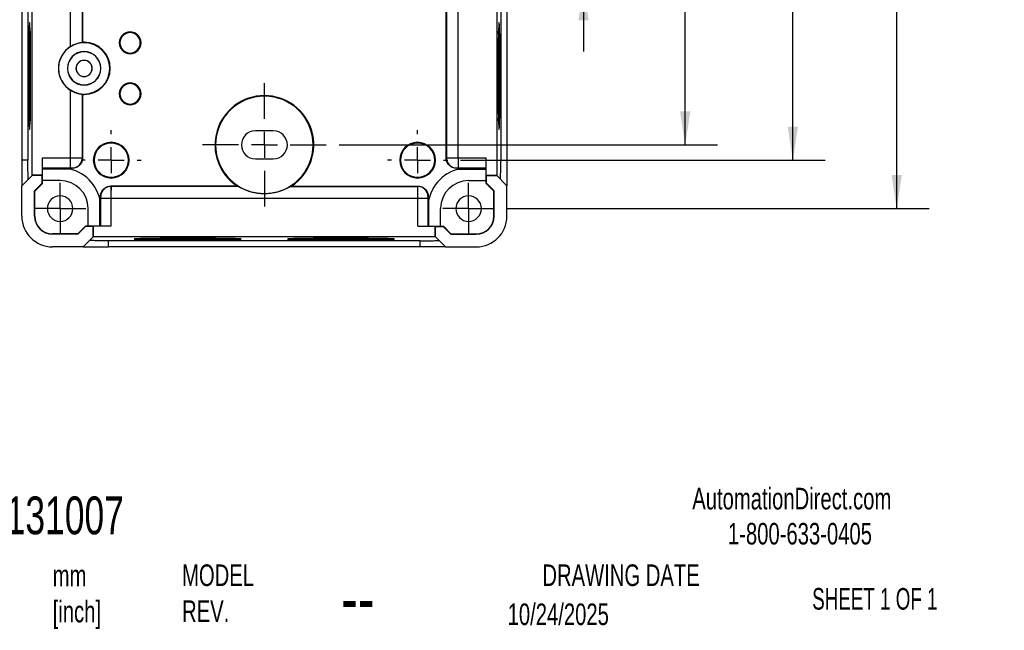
# Model space of a CAD drawing. Header units: millimetres. Extents: x 0 to 543, y 0 to 397.
# Tile 3 of 5: x 350 to 543, y 14 to 134. Entities that reach past the tile are written whole.
import ezdxf

# ---------------------------------------------------------------- set-up
doc = ezdxf.new("R2010")
doc.units = ezdxf.units.MM
doc.header["$LTSCALE"] = 2
doc.linetypes.add('CENTERX2', pattern=[20.32, 12.7, -2.54, 2.54, -2.54])
doc.layers.add('CENTER', color=40, linetype='CENTERX2')
doc.layers.add('DIMENSIONS', color=140, linetype='Continuous', lineweight=25)
doc.layers.add('TEXT', color=140, linetype='Continuous', lineweight=25)
doc.styles.add('SLDTEXTSTYLE0', font='TXT', dxfattribs={"width": 0.7})
doc.styles.add('SLDTEXTSTYLE1', font='TXT', dxfattribs={"width": 0.65})
doc.dimstyles.new('SLDDIMSTYLE0', dxfattribs={"dimtxt": 4.316016, "dimasz": 6.604, "dimexe": 0, "dimexo": 0.0625, "dimgap": 1.079004, "dimtad": 0, "dimtih": 1, "dimtoh": 1, "dimdec": 1, "dimrnd": 1e-09, "dimzin": 4, "dimdsep": 46, "dimtxsty": 'SLDTEXTSTYLE0', "dimsah": 1, "dimcen": 0.09, "dimadec": 0, "dimazin": 1, "dimtfac": 1, "dimtdec": 1, "dimtofl": 0, "dimtmove": 0, "dimatfit": 3, "dimfxl": 0, "dimfrac": 2, "dimtolj": 1, "dimtzin": 12, "dimarcsym": 0})
doc.dimstyles.new('SLDDIMSTYLE3', dxfattribs={"dimtxt": 4.316016, "dimasz": 6.604, "dimexe": 0, "dimexo": 0.0625, "dimgap": 1.079004, "dimtad": 0, "dimtih": 1, "dimtoh": 1, "dimdec": 1, "dimrnd": 1e-09, "dimzin": 4, "dimdsep": 46, "dimtxsty": 'SLDTEXTSTYLE0', "dimsah": 1, "dimcen": 0.09, "dimadec": 0, "dimazin": 1, "dimtfac": 1, "dimtdec": 1, "dimtmove": 0, "dimatfit": 0, "dimfxl": 0, "dimfrac": 2, "dimtolj": 1, "dimtzin": 12, "dimarcsym": 0})

# ---------------------------------------------------------------- blocks, each defined once
blk = doc.blocks.new('_D_13')
at = {"layer": 'DIMENSIONS'}
for p, q in [((460.1, 167.99), (460.1, 180.69)), ((406.01, 167.99), (466.45, 167.99)), ((453.68, 156.01), (452.23, 156.01)), ((452.23, 156.01), (452.23, 149.15)), ((466.51, 156.01), (467.96, 156.01)), ((467.96, 156.01), (467.96, 149.15)), ((452.23, 149.15), (453.68, 149.15)), ((467.96, 149.15), (466.51, 149.15)), ((406.01, 139.99), (466.45, 139.99)), ((460.1, 139.99), (460.1, 127.29))]:
    blk.add_line(p, q, dxfattribs=at)
for points in [[(460.1, 167.99), (461.11, 174.59), (459.08, 174.59)], [(460.1, 139.99), (459.08, 133.38), (461.11, 133.38)]]:
    blk.add_solid(points, dxfattribs=at)
at = {"layer": 'DIMENSIONS', "char_height": 4.233, "attachment_point": 1, "style": 'SLDTEXTSTYLE0'}
for s, insert in [('28.0', (453.68, 162.43)), ('1.10', (453.68, 154.61))]:
    blk.add_mtext(s, dxfattribs=dict(at, insert=insert))
blk = doc.blocks.new('_D_14')
at = {"layer": 'DIMENSIONS'}
for p, q in [((412.22, 198.99), (486.36, 198.99)), ((480.01, 198.99), (480.01, 163.83)), ((473.59, 156.01), (472.14, 156.01)), ((472.14, 156.01), (472.14, 149.15)), ((486.42, 156.01), (487.87, 156.01)), ((487.87, 156.01), (487.87, 149.15)), ((472.14, 149.15), (473.59, 149.15)), ((487.87, 149.15), (486.42, 149.15)), ((480.01, 108.99), (480.01, 148.18)), ((412.22, 108.99), (486.36, 108.99))]:
    blk.add_line(p, q, dxfattribs=at)
for points in [[(480.01, 198.99), (478.99, 192.38), (481.02, 192.38)], [(480.01, 108.99), (481.02, 115.59), (478.99, 115.59)]]:
    blk.add_solid(points, dxfattribs=at)
at = {"layer": 'DIMENSIONS', "char_height": 4.233, "attachment_point": 1, "style": 'SLDTEXTSTYLE0'}
for s, insert in [('90.0', (473.59, 162.43)), ('3.54', (473.59, 154.61))]:
    blk.add_mtext(s, dxfattribs=dict(at, insert=insert))
blk = doc.blocks.new('_D_15')
at = {"layer": 'DIMENSIONS'}
for p, q in [((436.03, 201.99), (507.44, 201.99)), ((501.09, 201.99), (501.09, 163.83)), ((494.67, 156.01), (493.22, 156.01)), ((493.22, 156.01), (493.22, 149.15)), ((507.5, 156.01), (508.95, 156.01)), ((508.95, 156.01), (508.95, 149.15)), ((493.22, 149.15), (494.67, 149.15)), ((508.95, 149.15), (507.5, 149.15)), ((501.09, 105.99), (501.09, 148.18)), ((436.03, 105.99), (507.44, 105.99))]:
    blk.add_line(p, q, dxfattribs=at)
for points in [[(501.09, 201.99), (500.07, 195.38), (502.1, 195.38)], [(501.09, 105.99), (502.1, 112.59), (500.07, 112.59)]]:
    blk.add_solid(points, dxfattribs=at)
at = {"layer": 'DIMENSIONS', "char_height": 4.233, "attachment_point": 1, "style": 'SLDTEXTSTYLE0'}
for s, insert in [('96.0', (494.67, 162.43)), ('3.78', (494.67, 154.61))]:
    blk.add_mtext(s, dxfattribs=dict(at, insert=insert))
blk = doc.blocks.new('_D_16')
at = {"layer": 'DIMENSIONS'}
for p, q in [((445.17, 211.49), (527.78, 211.49)), ((521.43, 211.49), (521.43, 163.83)), ((515.02, 156.01), (513.57, 156.01)), ((513.57, 156.01), (513.57, 149.15)), ((527.85, 156.01), (529.3, 156.01)), ((529.3, 156.01), (529.3, 149.15)), ((513.57, 149.15), (515.02, 149.15)), ((529.3, 149.15), (527.85, 149.15)), ((521.43, 96.49), (521.43, 148.18)), ((445.17, 96.49), (527.78, 96.49))]:
    blk.add_line(p, q, dxfattribs=at)
for points in [[(521.43, 211.49), (520.42, 204.88), (522.45, 204.88)], [(521.43, 96.49), (522.45, 103.09), (520.42, 103.09)]]:
    blk.add_solid(points, dxfattribs=at)
at = {"layer": 'DIMENSIONS', "char_height": 4.233, "attachment_point": 1, "style": 'SLDTEXTSTYLE0'}
for s, insert in [('115.0', (513.23, 162.43)), ('4.53', (515.02, 154.61))]:
    blk.add_mtext(s, dxfattribs=dict(at, insert=insert))
blk = doc.blocks.new('SW_CENTERMARKSYMBOL_14')
at = {"layer": 'CENTER', "color": 0}
for p, q in [((0, 5.08), (0, 12.09)), ((0, 0), (0, 2.54)), ((-5.08, 0), (-12.09, 0)), ((0, 0), (-2.54, 0)), ((0, 0), (0, -2.54)), ((0, 0), (2.54, 0)), ((5.08, 0), (12.09, 0)), ((0, -5.08), (0, -12.09))]:
    blk.add_line(p, q, dxfattribs=at)
blk = doc.blocks.new('SW_CENTERMARKSYMBOL_17')
at = {"layer": 'CENTER', "color": 0}
for p, q in [((0, 5.08), (0, 5.9)), ((0, 0), (0, 2.54)), ((-5.08, 0), (-5.9, 0)), ((0, 0), (-2.54, 0)), ((0, 0), (0, -2.54)), ((0, 0), (2.54, 0)), ((5.08, 0), (5.9, 0)), ((0, -5.08), (0, -5.9))]:
    blk.add_line(p, q, dxfattribs=at)
blk = doc.blocks.new('SW_CENTERMARKSYMBOL_18')
at = {"layer": 'CENTER', "color": 0}
for p, q in [((0, 5.08), (0, 5.9)), ((0, 0), (0, 2.54)), ((-5.08, 0), (-5.9, 0)), ((0, 0), (-2.54, 0)), ((0, 0), (0, -2.54)), ((0, 0), (2.54, 0)), ((5.08, 0), (5.9, 0)), ((0, -5.08), (0, -5.9))]:
    blk.add_line(p, q, dxfattribs=at)
blk = doc.blocks.new('SW_CENTERMARKSYMBOL_19')
at = {"layer": 'CENTER', "color": 0}
for p, q in [((0, 2.54), (0, 5.04)), ((0, 0), (0, 2.54)), ((-2.54, 0), (-5.04, 0)), ((0, 0), (-2.54, 0)), ((0, 0), (0, -2.54)), ((0, 0), (2.54, 0)), ((2.54, 0), (5.04, 0)), ((0, -2.54), (0, -5.04))]:
    blk.add_line(p, q, dxfattribs=at)
blk = doc.blocks.new('SW_CENTERMARKSYMBOL_20')
at = {"layer": 'CENTER', "color": 0}
for p, q in [((0, 2.54), (0, 5.04)), ((0, 0), (0, 2.54)), ((-2.54, 0), (-5.04, 0)), ((0, 0), (-2.54, 0)), ((0, 0), (0, -2.54)), ((0, 0), (2.54, 0)), ((2.54, 0), (5.04, 0)), ((0, -2.54), (0, -5.04))]:
    blk.add_line(p, q, dxfattribs=at)

msp = doc.modelspace()

# ---------------------------------------------------------------- linework, layer by layer
for p, q in [((352.03, 204.93), (352.03, 103.04)), ((443.14, 204.93), (443.14, 103.04)), ((350.09, 201.99), (350.09, 105.99)), ((351.29, 201.99), (351.29, 105.99)), ((359.65, 128.28), (359.65, 201.52)), ((361.95, 201.53), (361.95, 129.06)), ((443.88, 201.99), (443.88, 105.99)), ((445.09, 201.99), (445.09, 105.99)), ((435.53, 106.45), (435.53, 179.69)), ((433.23, 178.91), (433.23, 106.45)), ((361.99, 129.11), (361.99, 152.75)), ((433.18, 106.4), (433.18, 152.75)), ((371.29, 130.99), (371.29, 131.13)), ((362.29, 129.01), (362.29, 129.12)), ((362.29, 127.24), (362.29, 127.26)), ((362.29, 125.55), (362.29, 125.59)), ((371.29, 126.99), (371.29, 126.85)), ((351.63, 122.49), (351.43, 122.49)), ((351.8, 122.49), (351.67, 122.49)), ((362.29, 122.42), (362.29, 122.39)), ((443.37, 122.49), (443.5, 122.49)), ((443.54, 122.49), (443.74, 122.49)), ((359.65, 106.45), (359.65, 119.69)), ((362.29, 120.74), (362.29, 120.71)), ((371.29, 120.99), (371.29, 121.13)), ((361.95, 118.91), (361.95, 106.45)), ((361.99, 106.4), (361.99, 118.86)), ((362.29, 118.96), (362.29, 118.85)), ((397.59, 118.54), (397.59, 118.66)), ((371.29, 116.99), (371.29, 116.85)), ((399.34, 111.74), (395.84, 111.74)), ((367.59, 109.35), (367.59, 109.49)), ((427.59, 109.35), (427.59, 109.49)), ((354.14, 106.45), (359.65, 106.45)), ((354.14, 103.04), (354.14, 106.45)), ((359.65, 104.45), (359.65, 106.45)), ((361.95, 106.45), (361.99, 106.4)), ((395.84, 106.24), (399.34, 106.24)), ((433.18, 106.4), (433.23, 106.45)), ((435.53, 106.45), (441.03, 106.45)), ((435.53, 106.45), (435.53, 104.45)), ((441.03, 103.04), (441.03, 106.45)), ((351.29, 105.99), (350.09, 105.99)), ((350.09, 105.99), (350.09, 100.99)), ((359.65, 104.45), (354.14, 104.45)), ((359.55, 104.24), (354.14, 104.24)), ((358.76, 104.4), (359.99, 104.4)), ((359.99, 104.4), (359.95, 104.45)), ((435.23, 104.45), (435.18, 104.4)), ((436.41, 104.4), (435.18, 104.4)), ((441.03, 104.45), (435.53, 104.45)), ((435.62, 104.24), (441.03, 104.24)), ((443.88, 105.99), (445.09, 105.99)), ((445.09, 105.99), (445.09, 100.99)), ((352.09, 102.99), (350.09, 100.99)), ((352.03, 103.04), (352.09, 102.99)), ((354.14, 103.04), (352.03, 103.04)), ((354.09, 102.99), (352.09, 102.99)), ((354.14, 103.04), (354.09, 102.99)), ((354.09, 101.45), (354.09, 102.99)), ((354.14, 101.99), (354.14, 103.04)), ((367.59, 102.63), (367.59, 102.49)), ((427.59, 102.63), (427.59, 102.49)), ((441.03, 103.04), (441.09, 102.99)), ((441.03, 103.04), (443.14, 103.04)), ((441.03, 101.99), (441.03, 103.04)), ((441.09, 101.45), (441.09, 102.99)), ((441.09, 102.99), (443.09, 102.99)), ((443.14, 103.04), (443.09, 102.99)), ((443.09, 102.99), (445.09, 100.99)), ((350.09, 94.99), (350.09, 100.99)), ((352.59, 99.95), (354.09, 101.45)), ((352.64, 99.93), (354.14, 101.43)), ((354.14, 101.43), (354.09, 101.45)), ((354.14, 101.43), (354.14, 101.99)), ((357.59, 101.99), (354.14, 101.99)), ((367.5, 100.89), (367.55, 100.85)), ((392.29, 100.89), (367.5, 100.89)), ((392.45, 100.85), (367.55, 100.85)), ((402.72, 100.85), (427.62, 100.85)), ((402.88, 100.89), (427.67, 100.89)), ((427.62, 100.85), (427.67, 100.89)), ((437.59, 101.99), (441.03, 101.99)), ((441.03, 101.43), (441.03, 101.99)), ((441.03, 101.43), (441.09, 101.45)), ((442.53, 99.93), (441.03, 101.43)), ((442.59, 99.95), (441.09, 101.45)), ((445.09, 94.99), (445.09, 100.99)), ((352.59, 94.99), (352.59, 99.95)), ((352.64, 99.93), (352.59, 99.95)), ((352.64, 94.99), (352.64, 99.93)), ((365.34, 93.04), (365.34, 98.45)), ((365.5, 98.89), (365.5, 97.66)), ((365.55, 98.85), (365.5, 98.89)), ((365.55, 93.04), (365.55, 98.55)), ((365.55, 98.55), (367.55, 98.55)), ((367.55, 98.55), (367.55, 93.04)), ((367.55, 98.55), (427.62, 98.55)), ((397.59, 99.44), (397.59, 99.4)), ((427.62, 93.04), (427.62, 98.55)), ((427.62, 98.55), (429.62, 98.55)), ((429.67, 98.89), (429.62, 98.85)), ((429.62, 98.55), (429.62, 93.04)), ((429.67, 98.89), (429.67, 97.66)), ((429.83, 93.04), (429.83, 98.45)), ((442.53, 99.93), (442.59, 99.95)), ((442.53, 94.99), (442.53, 99.93)), ((442.59, 94.99), (442.59, 99.95)), ((363.09, 93.04), (363.09, 96.49)), ((432.09, 93.04), (432.09, 96.49)), ((352.64, 94.99), (352.59, 94.99)), ((442.53, 94.99), (442.59, 94.99)), ((362.53, 93.04), (361.03, 91.54)), ((362.55, 92.99), (361.05, 91.49)), ((362.53, 93.04), (362.55, 92.99)), ((363.09, 93.04), (362.53, 93.04)), ((364.09, 92.99), (362.55, 92.99)), ((364.14, 93.04), (363.09, 93.04)), ((364.14, 93.04), (364.09, 92.99)), ((364.09, 90.99), (364.09, 92.99)), ((364.14, 90.93), (364.14, 93.04)), ((367.55, 93.04), (364.14, 93.04)), ((427.62, 93.04), (431.03, 93.04)), ((431.03, 93.04), (431.09, 92.99)), ((431.03, 93.04), (432.09, 93.04)), ((431.03, 90.93), (431.03, 93.04)), ((431.09, 90.99), (431.09, 92.99)), ((431.09, 92.99), (432.62, 92.99)), ((432.09, 93.04), (432.64, 93.04)), ((432.64, 93.04), (432.62, 92.99)), ((432.62, 92.99), (434.12, 91.49)), ((432.64, 93.04), (434.14, 91.54)), ((356.09, 91.54), (356.09, 91.49)), ((361.03, 91.54), (356.09, 91.54)), ((361.05, 91.49), (356.09, 91.49)), ((361.03, 91.54), (361.05, 91.49)), ((364.09, 90.99), (362.09, 88.99)), ((364.09, 90.99), (364.14, 90.93)), ((431.03, 90.93), (364.14, 90.93)), ((382.59, 90.7), (382.59, 90.57)), ((412.59, 90.7), (412.59, 90.57)), ((431.09, 90.99), (431.03, 90.93)), ((431.09, 90.99), (433.09, 88.99)), ((434.14, 91.54), (434.12, 91.49)), ((434.12, 91.49), (439.09, 91.49)), ((434.14, 91.54), (439.09, 91.54)), ((439.09, 91.54), (439.09, 91.49)), ((362.09, 88.99), (356.09, 88.99)), ((362.09, 88.99), (367.09, 88.99)), ((428.09, 90.19), (367.09, 90.19)), ((367.09, 88.99), (367.09, 90.19)), ((428.09, 88.99), (367.09, 88.99)), ((382.59, 90.53), (382.59, 90.33)), ((412.59, 90.53), (412.59, 90.33)), ((428.09, 88.99), (428.09, 90.19)), ((433.09, 88.99), (428.09, 88.99)), ((433.09, 88.99), (439.09, 88.99))]:
    msp.add_line(p, q)
at = {"flags": 128}
for points in [[(351.8, 122.49), (351.8, 123.62), (351.79, 124.74), (351.79, 125.84), (351.78, 126.89), (351.77, 127.9), (351.76, 128.84), (351.75, 129.71), (351.73, 130.49), (351.72, 131.18), (351.7, 131.76), (351.68, 132.24), (351.66, 132.6), (351.64, 132.85), (351.62, 132.97), (351.6, 132.97), (351.58, 132.85), (351.56, 132.6), (351.55, 132.24), (351.53, 131.76), (351.51, 131.18), (351.49, 130.49), (351.48, 129.71), (351.47, 128.84), (351.46, 127.9), (351.45, 126.89), (351.44, 125.84), (351.43, 124.74), (351.43, 123.62), (351.43, 122.49)], [(443.74, 122.49), (443.74, 123.62), (443.74, 124.74), (443.73, 125.84), (443.72, 126.89), (443.71, 127.9), (443.7, 128.84), (443.69, 129.71), (443.68, 130.49), (443.66, 131.18), (443.64, 131.76), (443.62, 132.24), (443.61, 132.6), (443.59, 132.85), (443.57, 132.97), (443.55, 132.97), (443.53, 132.85), (443.51, 132.6), (443.49, 132.24), (443.47, 131.76), (443.45, 131.18), (443.44, 130.49), (443.42, 129.71), (443.41, 128.84), (443.4, 127.9), (443.39, 126.89), (443.38, 125.84), (443.38, 124.74), (443.37, 123.62), (443.37, 122.49)], [(361.95, 129.06), (361.97, 129.09), (361.99, 129.11)], [(351.43, 122.49), (351.43, 121.35), (351.43, 120.23), (351.44, 119.13), (351.45, 118.08), (351.46, 117.07), (351.47, 116.13), (351.48, 115.27), (351.49, 114.48), (351.51, 113.8), (351.53, 113.21), (351.55, 112.73), (351.56, 112.37), (351.58, 112.12), (351.6, 112), (351.62, 112), (351.64, 112.12), (351.66, 112.37), (351.68, 112.73), (351.7, 113.21), (351.72, 113.8), (351.73, 114.48), (351.75, 115.27), (351.76, 116.13), (351.77, 117.07), (351.78, 118.08), (351.79, 119.13), (351.79, 120.23), (351.8, 121.35), (351.8, 122.49)], [(443.37, 122.49), (443.37, 121.35), (443.38, 120.23), (443.38, 119.13), (443.39, 118.08), (443.4, 117.07), (443.41, 116.13), (443.42, 115.27), (443.44, 114.48), (443.45, 113.8), (443.47, 113.21), (443.49, 112.73), (443.51, 112.37), (443.53, 112.12), (443.55, 112), (443.57, 112), (443.59, 112.12), (443.61, 112.37), (443.62, 112.73), (443.64, 113.21), (443.66, 113.8), (443.68, 114.48), (443.69, 115.27), (443.7, 116.13), (443.71, 117.07), (443.72, 118.08), (443.73, 119.13), (443.74, 120.23), (443.74, 121.35), (443.74, 122.49)], [(361.99, 118.86), (361.97, 118.89), (361.95, 118.91)], [(382.59, 90.7), (381.45, 90.7), (380.33, 90.69), (379.23, 90.69), (378.18, 90.68), (377.17, 90.67), (376.23, 90.66), (375.36, 90.65), (374.58, 90.63), (373.89, 90.62), (373.31, 90.6), (372.83, 90.58), (372.47, 90.56), (372.22, 90.54), (372.1, 90.52), (372.1, 90.5), (372.22, 90.49), (372.47, 90.47), (372.83, 90.45), (373.31, 90.43), (373.89, 90.41), (374.58, 90.4), (375.36, 90.38), (376.23, 90.37), (377.17, 90.36), (378.18, 90.35), (379.23, 90.34), (380.33, 90.34), (381.45, 90.33), (382.59, 90.33)], [(382.59, 90.33), (383.72, 90.33), (384.84, 90.34), (385.94, 90.34), (386.99, 90.35), (388, 90.36), (388.94, 90.37), (389.81, 90.38), (390.59, 90.4), (391.28, 90.41), (391.86, 90.43), (392.34, 90.45), (392.7, 90.47), (392.95, 90.49), (393.07, 90.5), (393.07, 90.52), (392.95, 90.54), (392.7, 90.56), (392.34, 90.58), (391.86, 90.6), (391.28, 90.62), (390.59, 90.63), (389.81, 90.65), (388.94, 90.66), (388, 90.67), (386.99, 90.68), (385.94, 90.69), (384.84, 90.69), (383.72, 90.7), (382.59, 90.7)], [(412.59, 90.7), (411.45, 90.7), (410.33, 90.69), (409.23, 90.69), (408.18, 90.68), (407.17, 90.67), (406.23, 90.66), (405.36, 90.65), (404.58, 90.63), (403.89, 90.62), (403.31, 90.6), (402.83, 90.58), (402.47, 90.56), (402.22, 90.54), (402.1, 90.52), (402.1, 90.5), (402.22, 90.49), (402.47, 90.47), (402.83, 90.45), (403.31, 90.43), (403.89, 90.41), (404.58, 90.4), (405.36, 90.38), (406.23, 90.37), (407.17, 90.36), (408.18, 90.35), (409.23, 90.34), (410.33, 90.34), (411.45, 90.33), (412.59, 90.33)], [(412.59, 90.33), (413.72, 90.33), (414.84, 90.34), (415.94, 90.34), (416.99, 90.35), (418, 90.36), (418.94, 90.37), (419.81, 90.38), (420.59, 90.4), (421.28, 90.41), (421.86, 90.43), (422.34, 90.45), (422.7, 90.47), (422.95, 90.49), (423.07, 90.5), (423.07, 90.52), (422.95, 90.54), (422.7, 90.56), (422.34, 90.58), (421.86, 90.6), (421.28, 90.62), (420.59, 90.63), (419.81, 90.65), (418.94, 90.66), (418, 90.67), (416.99, 90.68), (415.94, 90.69), (414.84, 90.69), (413.72, 90.7), (412.59, 90.7)]]:
    msp.add_lwpolyline(points, dxfattribs=at)
for centre, radius, start, end in [((713.71, 123.46), 362.08, 178.7616, 180.1541), ((81.46, 123.46), 362.08, 359.8459, 1.2384), ((631.28, 123.32), 279.61, 178.6419, 180.171), ((371.29, 128.99), 2.14, 90, 270), ((371.29, 128.99), 2, 90, 270), ((371.29, 128.99), 2.14, 270, 90), ((371.29, 128.99), 2, 270, 90), ((171.32, 123.4), 272.19, 359.8081, 1.379), ((362.29, 123.99), 5.04, 121.5603, 238.4397), ((362.29, 123.99), 5.03, 90, 270), ((362.29, 123.99), 5.13, 90, 93.2662), ((362.29, 123.99), 5.13, 270, 90), ((362.29, 123.99), 5.03, 270, 90), ((362.29, 123.99), 3.28, 90, 270), ((362.29, 123.99), 3.25, 90, 270), ((362.29, 123.99), 1.6, 90, 270), ((362.29, 123.99), 1.57, 90, 270), ((362.29, 123.99), 3.28, 270, 90), ((362.29, 123.99), 3.25, 270, 90), ((362.29, 123.99), 1.6, 270, 90), ((362.29, 123.99), 1.57, 270, 90), ((713.71, 121.51), 362.08, 179.8459, 181.2384), ((623.85, 121.57), 272.19, 179.8081, 181.379), ((163.89, 121.65), 279.61, 358.6419, 0.171), ((81.46, 121.51), 362.08, 358.7616, 0.1541), ((371.29, 118.99), 2.14, 90, 270), ((371.29, 118.99), 2, 90, 270), ((371.29, 118.99), 2.14, 270, 90), ((371.29, 118.99), 2, 270, 90), ((362.29, 123.99), 5.13, 266.7338, 270), ((397.59, 108.99), 9.67, 90, 236.7892), ((397.59, 108.99), 9.55, 90, 270), ((397.59, 108.99), 9.67, 303.2108, 90), ((397.59, 108.99), 9.55, 270, 90), ((395.84, 108.99), 2.75, 90, 270), ((399.34, 108.99), 2.75, 270, 90), ((367.59, 105.99), 3.5, 90, 270), ((367.59, 105.99), 3.36, 90, 270), ((367.59, 105.99), 3.5, 270, 90), ((367.59, 105.99), 3.36, 270, 90), ((427.59, 105.99), 3.5, 90, 270), ((427.59, 105.99), 3.36, 90, 270), ((427.59, 105.99), 3.5, 270, 90), ((427.59, 105.99), 3.36, 270, 90), ((359.94, 106.45), 2, 270.0204, 359.9796), ((435.23, 106.45), 2, 180.0204, 269.9796), ((357.59, 96.49), 8, 8.471, 81.529), ((437.59, 96.49), 8, 98.471, 171.529), ((357.59, 96.49), 5.5, 0, 90), ((367.55, 98.85), 2, 90.0204, 179.9796), ((427.62, 98.85), 2, 0.0204, 89.9796), ((437.59, 96.49), 5.5, 90, 180), ((357.59, 96.49), 2.5, 90, 270), ((357.59, 96.49), 2.5, 270, 90), ((437.59, 96.49), 2.5, 90, 270), ((437.59, 96.49), 2.5, 270, 90), ((356.09, 94.99), 6, 180, 270), ((356.09, 94.99), 3.5, 180, 270), ((356.09, 94.99), 3.45, 180, 270), ((439.09, 94.99), 3.5, 270, 0), ((439.09, 94.99), 6, 270, 0), ((439.09, 94.99), 3.45, 270, 0), ((381.75, 370.18), 279.61, 268.6419, 270.171), ((383.5, 362.75), 272.19, 269.8081, 271.379), ((411.75, 370.18), 279.61, 268.6419, 270.171), ((413.5, 362.75), 272.19, 269.8081, 271.379), ((381.61, 452.61), 362.08, 268.7616, 270.1541), ((383.56, 452.61), 362.08, 269.8459, 271.2384), ((411.61, 452.61), 362.08, 268.7616, 270.1541), ((413.56, 452.61), 362.08, 269.8459, 271.2384)]:
    msp.add_arc(centre, radius, start, end)
for points, knots in [([(361.95, 129.06), (361.94, 129.06), (361.94, 129.05), (361.92, 129.05), (361.89, 129.05), (361.85, 129.04), (361.81, 129.03), (361.71, 129.02), (361.53, 128.99), (361.22, 128.93), (360.86, 128.84), (360.51, 128.71), (360.19, 128.58), (359.92, 128.44), (359.74, 128.34), (359.65, 128.28)], [0, 0, 0, 0, 0.042111, 0.083808, 0.12528, 0.166721, 0.208324, 0.250278, 0.375173, 0.499835, 0.623724, 0.749341, 0.830658, 0.913849, 1, 1, 1, 1]), ([(359.65, 119.69), (359.69, 119.66), (359.78, 119.61), (359.92, 119.53), (360.06, 119.46), (360.19, 119.39), (360.33, 119.34), (360.55, 119.24), (360.86, 119.14), (361.22, 119.04), (361.53, 118.98), (361.73, 118.95), (361.86, 118.93), (361.93, 118.92), (361.94, 118.92), (361.95, 118.91)], [0, 0, 0, 0, 0.0434183, 0.085978, 0.1278042, 0.1690288, 0.209789, 0.250227, 0.3757636, 0.4996347, 0.6243017, 0.7492701, 0.8329634, 0.9160226, 1, 1, 1, 1]), ([(359.65, 106.45), (359.7, 106.45), (359.8, 106.45), (359.95, 106.45), (360.11, 106.45), (360.27, 106.45), (360.43, 106.45), (360.6, 106.45), (360.76, 106.45), (360.93, 106.45), (361.08, 106.45), (361.24, 106.45), (361.38, 106.45), (361.51, 106.45), (361.63, 106.45), (361.74, 106.45), (361.82, 106.45), (361.89, 106.45), (361.93, 106.45), (361.94, 106.45), (361.95, 106.45)], [0, 0, 0, 0, 0.0416437, 0.0849245, 0.1298424, 0.1763972, 0.224589, 0.2744175, 0.3258828, 0.3789847, 0.4337232, 0.4900982, 0.5481096, 0.6077572, 0.6690411, 0.7319611, 0.7965171, 0.862709, 0.9305366, 1, 1, 1, 1]), ([(361.99, 106.4), (361.99, 106.16), (361.95, 105.91), (361.76, 105.42), (361.6, 105.18), (361.21, 104.79), (360.98, 104.64), (360.48, 104.44), (360.23, 104.4), (359.99, 104.4)], [0, 0, 0, 0, 0.25, 0.25, 0.5, 0.5, 0.75, 0.75, 1, 1, 1, 1]), ([(435.18, 104.4), (434.94, 104.4), (434.69, 104.44), (434.19, 104.64), (433.96, 104.79), (433.57, 105.18), (433.42, 105.42), (433.22, 105.91), (433.18, 106.16), (433.18, 106.4)], [0, 0, 0, 0, 0.25, 0.25, 0.5, 0.5, 0.75, 0.75, 1, 1, 1, 1]), ([(433.23, 106.45), (433.23, 106.45), (433.23, 106.45), (433.25, 106.45), (433.28, 106.45), (433.31, 106.45), (433.36, 106.45), (433.41, 106.45), (433.47, 106.45), (433.54, 106.45), (433.61, 106.45), (433.69, 106.45), (433.77, 106.45), (433.86, 106.45), (433.95, 106.45), (434.04, 106.45), (434.14, 106.45), (434.24, 106.45), (434.34, 106.45), (434.44, 106.45), (434.54, 106.45), (434.64, 106.45), (434.74, 106.45), (434.85, 106.45), (434.95, 106.45), (435.05, 106.45), (435.15, 106.45), (435.24, 106.45), (435.34, 106.45), (435.43, 106.45), (435.49, 106.45), (435.53, 106.45)], [0, 0, 0, 0, 0.0433119, 0.0859933, 0.128044, 0.1694642, 0.2102538, 0.2504128, 0.2899411, 0.3288388, 0.3671059, 0.4047423, 0.4417481, 0.4781231, 0.5138676, 0.5489813, 0.5834643, 0.6173167, 0.6505383, 0.6831292, 0.7150894, 0.7464189, 0.7771176, 0.8071856, 0.8366228, 0.8654293, 0.893605, 0.9211499, 0.9480641, 0.9743474, 1, 1, 1, 1]), ([(351.35, 102.25), (351.34, 102.25), (351.34, 102.32), (351.32, 102.67), (351.31, 102.96), (351.3, 103.69), (351.29, 104.13), (351.29, 105.06), (351.29, 105.54), (351.29, 105.99)], [0, 0, 0, 0, 0.25, 0.25, 0.5, 0.5, 0.75, 0.75, 1, 1, 1, 1]), ([(359.95, 104.45), (359.94, 104.45), (359.91, 104.45), (359.8, 104.45), (359.72, 104.45), (359.65, 104.45)], [0, 0, 0, 0, 0.5, 0.5, 1, 1, 1, 1]), ([(435.53, 104.45), (435.45, 104.45), (435.37, 104.45), (435.26, 104.45), (435.23, 104.45), (435.23, 104.45)], [0, 0, 0, 0, 0.5, 0.5, 1, 1, 1, 1]), ([(443.82, 102.25), (443.83, 102.25), (443.83, 102.32), (443.85, 102.67), (443.86, 102.96), (443.87, 103.69), (443.88, 104.13), (443.88, 105.06), (443.88, 105.54), (443.88, 105.99)], [0, 0, 0, 0, 0.25, 0.25, 0.5, 0.5, 0.75, 0.75, 1, 1, 1, 1]), ([(365.5, 98.89), (365.5, 99.13), (365.54, 99.38), (365.74, 99.88), (365.89, 100.11), (366.28, 100.5), (366.52, 100.66), (367.01, 100.85), (367.26, 100.89), (367.5, 100.89)], [0, 0, 0, 0, 0.25, 0.25, 0.5, 0.5, 0.75, 0.75, 1, 1, 1, 1]), ([(367.55, 100.85), (367.55, 100.84), (367.55, 100.84), (367.55, 100.82), (367.55, 100.79), (367.55, 100.76), (367.55, 100.71), (367.55, 100.66), (367.55, 100.6), (367.55, 100.53), (367.55, 100.46), (367.55, 100.38), (367.55, 100.3), (367.55, 100.21), (367.55, 100.12), (367.55, 100.03), (367.55, 99.93), (367.55, 99.84), (367.55, 99.74), (367.55, 99.63), (367.55, 99.53), (367.55, 99.43), (367.55, 99.33), (367.55, 99.23), (367.55, 99.12), (367.55, 99.02), (367.55, 98.93), (367.55, 98.83), (367.55, 98.73), (367.55, 98.64), (367.55, 98.58), (367.55, 98.55)], [0, 0, 0, 0, 0.043312, 0.085993, 0.128044, 0.169464, 0.210254, 0.250413, 0.289941, 0.328839, 0.367106, 0.404742, 0.441748, 0.478123, 0.513868, 0.548981, 0.583464, 0.617317, 0.650538, 0.683129, 0.715089, 0.746419, 0.777118, 0.807186, 0.836623, 0.865429, 0.893605, 0.92115, 0.948064, 0.974347, 1, 1, 1, 1]), ([(397.59, 99.4), (397.48, 99.4), (397.27, 99.4), (396.96, 99.42), (396.65, 99.44), (396.34, 99.48), (395.88, 99.54), (395.27, 99.67), (394.53, 99.88), (393.94, 100.1), (393.5, 100.3), (393.19, 100.45), (392.91, 100.59), (392.71, 100.7), (392.59, 100.77), (392.52, 100.81), (392.47, 100.84), (392.46, 100.84), (392.45, 100.85)], [0, 0, 0, 0, 0.050235, 0.100144, 0.149791, 0.199237, 0.248546, 0.376231, 0.498132, 0.623454, 0.68782, 0.748123, 0.813606, 0.873948, 0.907008, 0.938738, 0.969577, 1, 1, 1, 1]), ([(402.72, 100.85), (402.72, 100.84), (402.71, 100.84), (402.69, 100.83), (402.67, 100.82), (402.63, 100.8), (402.59, 100.78), (402.54, 100.75), (402.44, 100.69), (402.26, 100.59), (401.9, 100.41), (401.36, 100.15), (400.66, 99.89), (399.91, 99.67), (399.23, 99.53), (398.63, 99.45), (398.11, 99.41), (397.76, 99.4), (397.59, 99.4)], [0, 0, 0, 0, 0.017348, 0.034764, 0.052339, 0.070162, 0.08832, 0.106892, 0.125955, 0.186112, 0.251419, 0.36928, 0.501324, 0.622696, 0.749866, 0.832627, 0.915907, 1, 1, 1, 1]), ([(427.62, 98.55), (427.62, 98.6), (427.62, 98.7), (427.62, 98.85), (427.62, 99.01), (427.62, 99.17), (427.62, 99.33), (427.62, 99.5), (427.62, 99.66), (427.62, 99.83), (427.62, 99.98), (427.62, 100.14), (427.62, 100.28), (427.62, 100.41), (427.62, 100.53), (427.62, 100.64), (427.62, 100.72), (427.62, 100.79), (427.62, 100.83), (427.62, 100.84), (427.62, 100.85)], [0, 0, 0, 0, 0.041644, 0.084925, 0.129842, 0.176397, 0.224589, 0.274417, 0.325883, 0.378985, 0.433723, 0.490098, 0.54811, 0.607757, 0.669041, 0.731961, 0.796517, 0.862709, 0.930537, 1, 1, 1, 1]), ([(427.67, 100.89), (427.91, 100.89), (428.16, 100.85), (428.66, 100.66), (428.89, 100.5), (429.28, 100.11), (429.43, 99.88), (429.63, 99.38), (429.67, 99.13), (429.67, 98.89)], [0, 0, 0, 0, 0.25, 0.25, 0.5, 0.5, 0.75, 0.75, 1, 1, 1, 1]), ([(365.55, 98.55), (365.55, 98.62), (365.55, 98.7), (365.55, 98.81), (365.55, 98.84), (365.55, 98.85)], [0, 0, 0, 0, 0.5, 0.5, 1, 1, 1, 1]), ([(429.62, 98.85), (429.62, 98.84), (429.62, 98.81), (429.62, 98.7), (429.62, 98.62), (429.62, 98.55)], [0, 0, 0, 0, 0.5, 0.5, 1, 1, 1, 1]), ([(367.09, 90.19), (366.64, 90.19), (366.16, 90.19), (365.23, 90.19), (364.79, 90.2), (364.06, 90.21), (363.77, 90.22), (363.42, 90.24), (363.34, 90.25), (363.35, 90.25)], [0, 0, 0, 0, 0.25, 0.25, 0.5, 0.5, 0.75, 0.75, 1, 1, 1, 1]), ([(428.09, 90.19), (428.53, 90.19), (429.01, 90.19), (429.94, 90.19), (430.38, 90.2), (431.11, 90.21), (431.4, 90.22), (431.75, 90.24), (431.83, 90.25), (431.82, 90.25)], [0, 0, 0, 0, 0.25, 0.25, 0.5, 0.5, 0.75, 0.75, 1, 1, 1, 1])]:
    msp.add_open_spline(points, degree=3, knots=knots)
for points in [[(392.29, 100.89), (392.34, 100.88), (392.4, 100.86), (392.45, 100.85)], [(402.88, 100.89), (402.83, 100.88), (402.78, 100.86), (402.72, 100.85)]]:
    msp.add_open_spline(points, degree=3)

# ---------------------------------------------------------------- block references
at = {"layer": 'CENTER'}
for name, p in [('SW_CENTERMARKSYMBOL_14', (397.59, 108.99)), ('SW_CENTERMARKSYMBOL_18', (367.59, 105.99)), ('SW_CENTERMARKSYMBOL_17', (427.59, 105.99)), ('SW_CENTERMARKSYMBOL_19', (357.59, 96.49)), ('SW_CENTERMARKSYMBOL_20', (437.59, 96.49))]:
    msp.add_blockref(name, p, dxfattribs=at)

# ---------------------------------------------------------------- texts
at = {"color": 179, "linetype": 'Continuous', "lineweight": 18, "char_height": 4.2333, "attachment_point": 1, "style": 'SLDTEXTSTYLE0'}
for s, insert in [('AutomationDirect.com', (481.39, 41.75)), ('1-800-633-0405', (488.38, 34.87))]:
    msp.add_mtext(s, dxfattribs=dict(at, insert=insert))
at = {"layer": 'TEXT'}
for s, insert, char_height, attachment_point, style in [('ULTPCM131007', (318.42, 40.05), 7.4083, 1, 'SLDTEXTSTYLE0'), ('mm^J[inch]', (356.13, 26.66), 4.233, 1, 'SLDTEXTSTYLE0'), ('MODEL ^JREV.', (381.47, 26.73), 4.2333, 1, 'SLDTEXTSTYLE0'), ('DRAWING DATE', (467.45, 26.73), 4.2333, 2, 'SLDTEXTSTYLE0'), ('SHEET 1 OF 1', (504.88, 22.1), 4.2333, 1, 'SLDTEXTSTYLE1'), ('--', (412.6, 25.47), 10.583, 1, 'SLDTEXTSTYLE0'), ('10/24/2025', (445.23, 19.07), 4.233, 1, 'SLDTEXTSTYLE0')]:
    msp.add_mtext(s, dxfattribs=dict(at, insert=insert, char_height=char_height, attachment_point=attachment_point, style=style))

# ---------------------------------------------------------------- dimensions: what is measured, and where the dimension line sits
at = {"layer": 'DIMENSIONS'}
for base, p1, p2, dimstyle, picture, middle in [((521.43, 96.49), (442.63, 211.49), (442.63, 96.49), 'SLDDIMSTYLE0', '_D_16', (521.43, 156.01)), ((501.09, 105.99), (433.49, 201.99), (433.49, 105.99), 'SLDDIMSTYLE0', '_D_15', (501.09, 156.01)), ((480.01, 108.99), (409.68, 198.99), (409.68, 108.99), 'SLDDIMSTYLE0', '_D_14', (480.01, 156.01)), ((460.1, 167.99), (403.47, 139.99), (403.47, 167.99), 'SLDDIMSTYLE3', '_D_13', (460.1, 156.01))]:
    dim = msp.add_linear_dim(base=base, p1=p1, p2=p2, angle=90, dimstyle=dimstyle, dxfattribs=at)
    dim.commit()
    dim.dimension.update_dxf_attribs({"geometry": picture, "text_midpoint": middle, "dimtype": 160})

doc.saveas('drawing.dxf')
